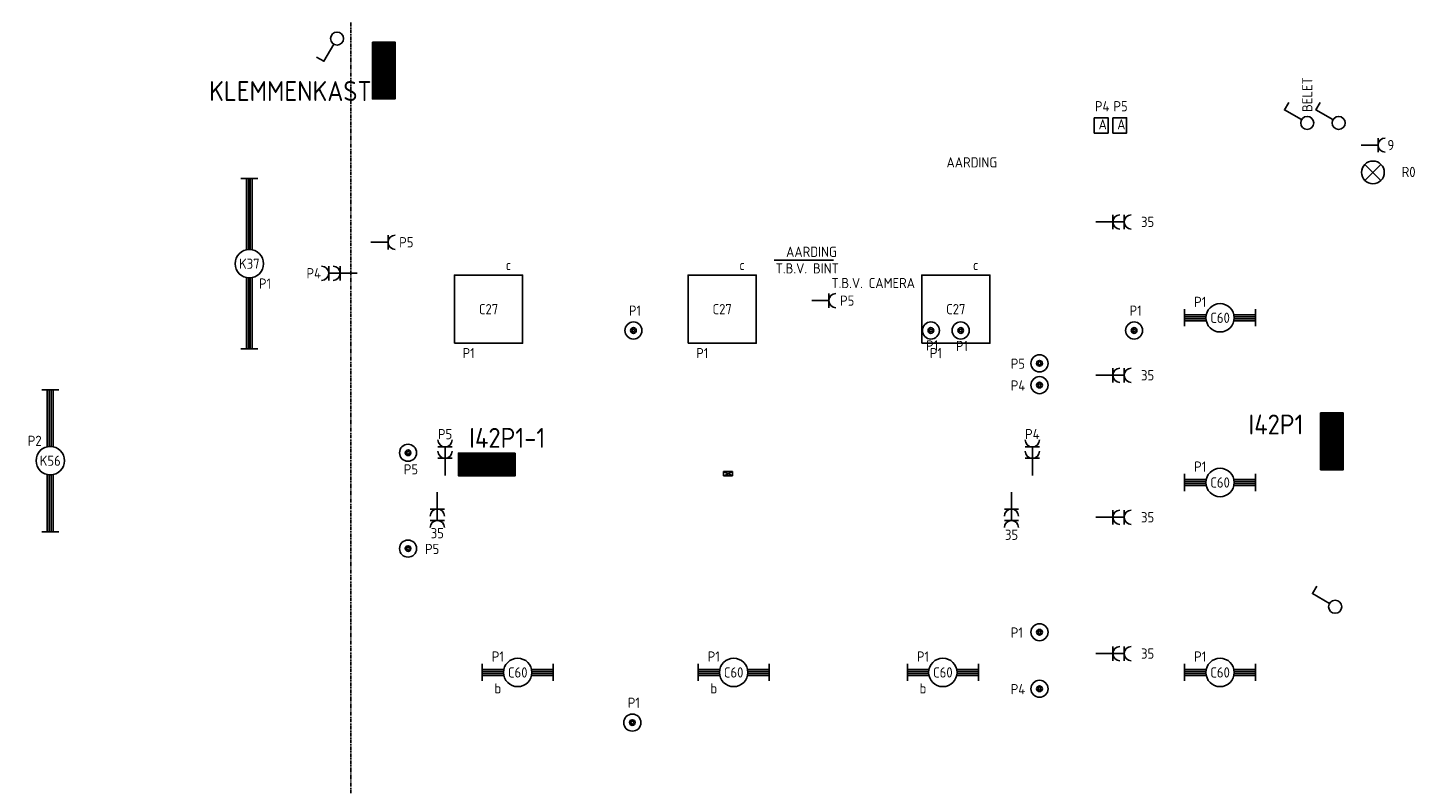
# Model space of a CAD drawing. Header units: millimetres. Extents: x 84152 to 132970, y 139979 to 175450.
# Tile 10 of 16: x 110436 to 122661, y 157250 to 163909. Entities that reach past the tile are written whole.
import ezdxf
from ezdxf.enums import TextEntityAlignment as Align

# ---------------------------------------------------------------- set-up
doc = ezdxf.new("R2010")
doc.units = ezdxf.units.MM
doc.linetypes.add('B0801', pattern=[62.5, 31.25, -6.25, 6.25, -6.25, 6.25, -6.25])
doc.layers.get('0').update_dxf_attribs({"linetype": 'CONTINUOUS'})
for name, color, linetype in [('EB62203-_ATTRIB', 2, 'CONTINUOUS'), ('EB62205-_ATTRIB', 2, 'CONTINUOUS'), ('EB63101-_ATTRIB', 2, 'CONTINUOUS'), ('EB63102-_ATTRIB', 2, 'CONTINUOUS'), ('EB63103-_ATTRIB', 2, 'CONTINUOUS'), ('EB6331--_ATTRIB', 2, 'CONTINUOUS'), ('EL622005_KSTSCH', 6, 'B0801'), ('EL62203-_KRACHT-WCD230', 3, 'CONTINUOUS'), ('EL62205-_KRACHT-KAST', 3, 'CONTINUOUS'), ('EL63101-_LICHT-ARM', 3, 'CONTINUOUS'), ('EL63102-_LICHT-SCH', 3, 'CONTINUOUS'), ('EL63103-_LICHT-WCD230V', 3, 'CONTINUOUS'), ('EL6331--_BELET230V', 3, 'CONTINUOUS'), ('EL6412--_SYMBOOL', 3, 'CONTINUOUS'), ('EL6421--_SYMBOOL', 3, 'CONTINUOUS'), ('ET6121--_BIJSCHRIFT', 7, 'CONTINUOUS'), ('LASDOZEN', 3, 'CONTINUOUS'), ('LBSDOZEN_ATTRIB', 2, 'CONTINUOUS')]:
    doc.layers.add(name, color=color, linetype=linetype)
doc.styles.add('1_8', font='iso', dxfattribs={"width": 0.7, "height": 1.8})
doc.styles.add('3_5', font='iso', dxfattribs={"height": 3.5})
doc.styles.add('NORATT', font='isocp.shx')
doc.styles.add('Normaal_staand', font='iso.shx')

# ---------------------------------------------------------------- blocks, each defined once
blk = doc.blocks.new('EK3T20')
at = {"color": 0}
for p, q in [((-12.5, -1.5), (-12.5, 1.5)), ((-12.5, 0.52), (-2.44, 0.52)), ((-12.5, 0.17), (-2.49, 0.17)), ((2.44, 0.52), (12.5, 0.52)), ((2.49, 0.17), (12.5, 0.17)), ((12.5, -1.5), (12.5, 1.5)), ((-12.5, -0.17), (-2.49, -0.17)), ((-12.5, -0.52), (-2.44, -0.52)), ((2.44, -0.52), (12.5, -0.52)), ((2.49, -0.17), (12.5, -0.17))]:
    blk.add_line(p, q, dxfattribs=at)
blk.add_circle((0, 0), 2.5, dxfattribs=at)
at = {"color": 0, "style": '1_8'}
for tag, flags, p in [('SCHAK', 8, (3.5, 2.75)), ('A_CODE', 8, (0, 0)), ('GROEP', 8, (-3.5, -2.75)), ('KAST', 9, (3.5, -2.75))]:
    blk.add_attdef(tag, text='', height=1.8, dxfattribs=dict(at, flags=flags)).set_placement(p, align=Align.MIDDLE)
blk = doc.blocks.new('ES3W2A')
at = {"color": 0}
for p, q in [((1.25, 2), (-1.25, 2)), ((1.25, 0), (-1.25, 0)), ((0, 2), (0, -3))]:
    blk.add_line(p, q, dxfattribs=at)
for centre in [(0, 3.25), (0, 1.25)]:
    blk.add_arc(centre, 1.25, 180, 0, dxfattribs=at)
at = {"color": 0, "style": 'NORATT', "flags": 8}
blk.add_attdef('GROEP', text='', height=1.8, rotation=90, dxfattribs=at).set_placement((0, 5), align=Align.MIDDLE_CENTER)
at = {"color": 0, "style": 'NORATT'}
for tag, flags, p in [('KAST', 9, (-2.5, 5)), ('VERMOGEN', 9, (-2.5, 2.5)), ('GELIJK', 9, (-2.5, 0)), ('SCHAK', 8, (-1, -1.5))]:
    blk.add_attdef(tag, text='', height=1.8, dxfattribs=dict(at, flags=flags)).set_placement(p, align=Align.MIDDLE_RIGHT)
for tag, flags, p in [('DOEL', 8, (2.5, 2.5)), ('M_CODE', 9, (2.5, 0)), ('TAL', 8, (1, -1.5))]:
    blk.add_attdef(tag, text='', height=1.8, dxfattribs=dict(at, flags=flags)).set_placement(p, align=Align.MIDDLE_LEFT)
blk = doc.blocks.new('ES3S1')
at = {"color": 0}
blk.add_lwpolyline([(0.58, 1), (2.31, 4), (3.61, 3.25)], dxfattribs=at)
blk.add_circle((0, 0), 1.15, dxfattribs=at)
at = {"color": 0, "style": 'NORATT', "flags": 8}
blk.add_attdef('SCHAK', text='', height=1.8, dxfattribs=at).set_placement((3, 5.5), align=Align.MIDDLE_CENTER)
at = {"color": 0, "style": 'NORATT'}
for tag, flags, p in [('KAST', 9, (3.7, 2.5)), ('GROEP', 9, (3.7, 0)), ('DOEL', 8, (3.7, -2.5)), ('M_CODE', 9, (3.7, -5))]:
    blk.add_attdef(tag, text='', height=1.8, dxfattribs=dict(at, flags=flags)).set_placement(p, align=Align.MIDDLE_LEFT)
blk = doc.blocks.new('ES3W1A')
at = {"color": 0}
for p, q in [((1.25, 0), (-1.25, 0)), ((0, 0), (0, -3))]:
    blk.add_line(p, q, dxfattribs=at)
blk.add_arc((0, 1.25), 1.25, 180, 0, dxfattribs=at)
at = {"color": 0, "style": 'NORATT'}
for tag, flags, p in [('KAST', 9, (-2.5, 5)), ('VERMOGEN', 9, (-2.5, 2.5)), ('GELIJK', 9, (-2.5, 0)), ('SCHAK', 8, (-1, -1.5))]:
    blk.add_attdef(tag, text='', height=1.8, dxfattribs=dict(at, flags=flags)).set_placement(p, align=Align.MIDDLE_RIGHT)
at = {"color": 0, "style": 'NORATT', "flags": 8}
blk.add_attdef('GROEP', text='', height=1.8, rotation=90, dxfattribs=at).set_placement((0, 3), align=Align.MIDDLE_CENTER)
at = {"color": 0, "style": 'NORATT'}
for tag, flags, p in [('DOEL', 8, (2.5, 2.5)), ('M_CODE', 9, (2.5, 0)), ('TAL', 8, (1, -1.5))]:
    blk.add_attdef(tag, text='', height=1.8, dxfattribs=dict(at, flags=flags)).set_placement(p, align=Align.MIDDLE_LEFT)
blk = doc.blocks.new('ES111205')
at = {"color": 0}
for radius in [1.5, 0.5, 0.25]:
    blk.add_circle((0, 0), radius, dxfattribs=at)
at = {"style": '1_8'}
for tag, flags, p in [('VERMOGEN', 9, (-2.5, 3.25)), ('GROEP', 8, (0, 3.25)), ('SCHAK', 8, (2.5, 3.25)), ('KAST', 9, (7, 3.25)), ('DOEL', 8, (-2.5, -0.25))]:
    blk.add_attdef(tag, text='', height=1.8, rotation=90, dxfattribs=dict(at, flags=flags)).set_placement(p, align=Align.MIDDLE_LEFT)
at = {"style": '1_8', "flags": 8}
blk.add_attdef('TAL', text='', height=1.8, rotation=90, dxfattribs=at).set_placement((2.5, 3.25), align=Align.MIDDLE_CENTER)
at = {"color": 0, "style": '1_8', "flags": 8}
for tag, p in [('NUMMER', (0, 3)), ('CODE', (0, 0))]:
    blk.add_attdef(tag, text='', height=1.8, dxfattribs=at).set_placement(p, align=Align.MIDDLE)
at = {"style": '1_8', "flags": 9}
blk.add_attdef('M_CODE', text='', height=1.8, dxfattribs=at).set_placement((0, 0), align=Align.MIDDLE_CENTER)
blk = doc.blocks.new('ES081001')
at = {"color": 0}
for p, q in [((1.41, -1.41), (-1.41, 1.41)), ((-1.41, -1.41), (1.41, 1.41))]:
    blk.add_line(p, q, dxfattribs=at)
blk.add_circle((0, 0), 2, dxfattribs=at)
at = {"color": 0, "style": '1_8', "flags": 8}
for tag, p in [('NUMMER', (0, 5.5)), ('CODE', (-0.03, 3.2))]:
    blk.add_attdef(tag, text='', height=1.8, dxfattribs=at).set_placement(p, align=Align.MIDDLE)
at = {"style": '1_8'}
for tag, flags, p in [('SCHAK', 8, (3, 5.5)), ('KAST', 9, (-3, 0.5)), ('M_CODE', 9, (0, 0)), ('DOEL', 9, (-3, -2)), ('GROEP', 9, (-3, -4.5))]:
    blk.add_attdef(tag, text='', height=1.8, dxfattribs=dict(at, flags=flags)).set_placement(p, align=Align.MIDDLE_CENTER)
blk = doc.blocks.new('ES111261')
at = {"color": 0}
for p, q in [((-5, 1.75), (5, 1.75)), ((-5, 1.5), (5, 1.5)), ((-5, 1.25), (5, 1.25)), ((-5, 1), (5, 1)), ((-5, 0.75), (5, 0.75)), ((-5, 0.5), (5, 0.5)), ((-5, 0.25), (5, 0.25)), ((-5, 0), (5, 0)), ((-5, -0.25), (5, -0.25)), ((-5, -0.5), (5, -0.5)), ((-5, -0.75), (5, -0.75)), ((-5, -1), (5, -1)), ((-5, -1.25), (5, -1.25)), ((-5, -1.5), (5, -1.5)), ((-5, -1.75), (5, -1.75)), ((-5, -2), (5, -2))]:
    blk.add_line(p, q, dxfattribs=at)
blk.add_lwpolyline([(-5, -2), (5, -2), (5, 2), (-5, 2)], close=True, dxfattribs=at)
for tag, height, style, flags, p in [('GROEPI', 1.8, '1_8', 9, (0, 9.5)), ('GROEP', 1.8, '1_8', 8, (0, 7.5)), ('CODE', 3.5, '3_5', 8, (0, 4.5)), ('M_CODE', 1.8, '1_8', 9, (0, 0)), ('VERMOGEN', 1.8, '1_8', 9, (0, -5.5)), ('KAST', 1.8, '1_8', 9, (0, -3.5)), ('DOEL', 1.8, '1_8', 9, (0, -7.5)), ('VERMOGENI', 1.8, '1_8', 9, (0, -9.5)), ('DOELI', 1.8, '1_8', 9, (0, -11.5))]:
    blk.add_attdef(tag, text='', height=height, dxfattribs=dict(style=style, flags=flags)).set_placement(p, align=Align.MIDDLE_CENTER)
at = {"color": 0, "style": '1_8', "flags": 9}
blk.add_attdef('RUIMTE', text='', height=1.8, dxfattribs=at).set_placement((0, -9.5), align=Align.MIDDLE)
blk = doc.blocks.new('EK3P13')
at = {"color": 0}
blk.add_lwpolyline([(-6, -6), (-6, 6), (6, 6), (6, -6)], close=True, dxfattribs=at)
at = {"color": 0, "style": '1_8'}
for tag, flags, p in [('SCHAK', 8, (3.5, 7.75)), ('A_CODE', 8, (0, 0)), ('GROEP', 8, (-3.5, -7.75)), ('KAST', 9, (3.5, -7.75))]:
    blk.add_attdef(tag, text='', height=1.8, dxfattribs=dict(at, flags=flags)).set_placement(p, align=Align.MIDDLE)
at = {"style": '1_8', "flags": 9}
blk.add_attdef('GELIJK', text='', height=1.8, dxfattribs=at).set_placement((3.5, 5), align=Align.MIDDLE_CENTER)
blk = doc.blocks.new('EK3T30')
at = {"color": 0}
for p, q in [((-15, -1.5), (-15, 1.5)), ((-15, 0.52), (-2.44, 0.52)), ((-15, 0.17), (-2.49, 0.17)), ((2.44, 0.52), (15, 0.52)), ((2.49, 0.17), (15, 0.17)), ((15, -1.5), (15, 1.5)), ((-15, -0.17), (-2.49, -0.17)), ((-15, -0.52), (-2.44, -0.52)), ((2.44, -0.52), (15, -0.52)), ((2.49, -0.17), (15, -0.17))]:
    blk.add_line(p, q, dxfattribs=at)
blk.add_circle((0, 0), 2.5, dxfattribs=at)
at = {"color": 0, "style": 'NORATT', "flags": 9}
blk.add_attdef('GELIJK', text='', height=1.8, dxfattribs=at).set_placement((3.5, 5), align=Align.MIDDLE_CENTER)
at = {"color": 0, "style": 'NORATT'}
for tag, flags, p in [('SCHAK', 8, (3.5, 2.8)), ('A_CODE', 8, (0, 0)), ('GROEP', 8, (-3.5, -2.8)), ('KAST', 9, (3.5, -2.8))]:
    blk.add_attdef(tag, text='', height=1.8, dxfattribs=dict(at, flags=flags)).set_placement(p, align=Align.MIDDLE)
blk = doc.blocks.new('EK3T10')
at = {"color": 0}
for p, q in [((-6.25, -1.5), (-6.25, 1.5)), ((-6.25, 0.52), (-2.44, 0.52)), ((-6.25, 0.17), (-2.49, 0.17)), ((2.44, 0.52), (6.25, 0.52)), ((2.49, 0.17), (6.25, 0.17)), ((6.25, -1.5), (6.25, 1.5)), ((-6.25, -0.17), (-2.49, -0.17)), ((-6.25, -0.52), (-2.44, -0.52)), ((2.44, -0.52), (6.25, -0.52)), ((2.49, -0.17), (6.25, -0.17))]:
    blk.add_line(p, q, dxfattribs=at)
blk.add_circle((0, 0), 2.5, dxfattribs=at)
at = {"style": 'NORATT'}
for tag, flags, p in [('GELIJK', 9, (3.5, 5)), ('SCHAK', 8, (3.5, 2.75)), ('A_CODE', 8, (0, 0)), ('GROEP', 8, (-3.5, -2.75)), ('KAST', 9, (3.5, -2.75))]:
    blk.add_attdef(tag, text='', height=1.8, dxfattribs=dict(at, flags=flags)).set_placement(p, align=Align.MIDDLE_CENTER)

msp = doc.modelspace()

# ---------------------------------------------------------------- linework, layer by layer
at = {"layer": 'EL622005_KSTSCH'}
msp.add_line((113281, 163954), (113281, 153817), dxfattribs=at)
at = {"layer": 'EL6412--_SYMBOOL'}
for points in [[(119826, 163117), (119826, 162982), (119948, 162982), (119948, 163117)], [(119990, 163117), (119990, 162982), (120111, 162982), (120111, 163117)]]:
    msp.add_lwpolyline(points, close=True, dxfattribs=at)
at = {"layer": 'EL6421--_SYMBOOL'}
for p, q in [((116561, 160004), (116642, 160004)), ((116561, 160004), (116561, 159964)), ((116561, 160004), (116642, 159964)), ((116567, 159964), (116561, 159964)), ((116642, 160004), (116567, 159964)), ((116642, 159964), (116567, 159964)), ((116642, 160004), (116642, 159964))]:
    msp.add_line(p, q, dxfattribs=at)
at = {"layer": 'ET6121--_BIJSCHRIFT', "color": 1}
msp.add_line((117531, 161863), (117009, 161863), dxfattribs=at)

# ---------------------------------------------------------------- block references
at = {"layer": 'EL62203-_KRACHT-WCD230'}
ref = msp.add_blockref('ES3W1A', (122325, 162876), dxfattribs=dict(at, xscale=50, yscale=50, zscale=50, rotation=270))
ref.add_attrib('GROEP', '9', dxfattribs={"layer": 'EB62203-_ATTRIB', "color": 1, "height": 90, "style": '1_8', "flags": 8}).set_placement((122437, 162876), align=Align.MIDDLE_CENTER)
ref = msp.add_blockref('ES3W2A', (119990, 162200), dxfattribs=dict(at, xscale=50, yscale=50, zscale=50, rotation=270))
ref.add_attrib('GROEP', '35', dxfattribs={"layer": 'EB62203-_ATTRIB', "color": 1, "height": 90, "style": 'NORATT', "flags": 8}).set_placement((120296, 162200), align=Align.MIDDLE_CENTER)
ref = msp.add_blockref('ES3W2A', (113186, 161748), dxfattribs=dict(at, xscale=50, yscale=50, zscale=50, rotation=90))
ref.add_attrib('GROEP', 'P4', dxfattribs={"layer": 'EB62203-_ATTRIB', "color": 1, "height": 90, "style": '1_8', "flags": 8}).set_placement((112954, 161748), align=Align.MIDDLE_CENTER)
ref = msp.add_blockref('ES3W2A', (119990, 160850), dxfattribs=dict(at, xscale=50, yscale=50, zscale=50, rotation=270))
ref.add_attrib('GROEP', '35', dxfattribs={"layer": 'EB62203-_ATTRIB', "color": 1, "height": 90, "style": 'NORATT', "flags": 8}).set_placement((120296, 160850), align=Align.MIDDLE_CENTER)
ref = msp.add_blockref('ES3W2A', (114110, 160119), dxfattribs=dict(at, xscale=50, yscale=50, zscale=50))
ref.add_attrib('GROEP', 'P5', dxfattribs={"layer": 'EB62203-_ATTRIB', "color": 1, "height": 90, "style": '1_8', "flags": 8}).set_placement((114110, 160332), align=Align.MIDDLE_CENTER)
ref = msp.add_blockref('ES3W2A', (119281, 160119), dxfattribs=dict(at, xscale=50, yscale=50, zscale=50))
ref.add_attrib('GROEP', 'P4', dxfattribs={"layer": 'EB62203-_ATTRIB', "color": 1, "height": 90, "style": '1_8', "flags": 8}).set_placement((119281, 160332), align=Align.MIDDLE_CENTER)
ref = msp.add_blockref('ES3W2A', (114042, 159672), dxfattribs=dict(at, xscale=50, yscale=50, zscale=50, rotation=180))
ref.add_attrib('GROEP', '35', dxfattribs={"layer": 'EB62203-_ATTRIB', "color": 1, "height": 90, "style": 'NORATT', "flags": 8}).set_placement((114042, 159460), align=Align.MIDDLE_CENTER)
ref = msp.add_blockref('ES3W2A', (119097, 159672), dxfattribs=dict(at, xscale=50, yscale=50, zscale=50, rotation=180))
ref.add_attrib('GROEP', '35', dxfattribs={"layer": 'EB62203-_ATTRIB', "color": 1, "height": 90, "style": 'NORATT', "flags": 8}).set_placement((119098, 159446), align=Align.MIDDLE_CENTER)
ref = msp.add_blockref('ES3W2A', (119990, 159600), dxfattribs=dict(at, xscale=50, yscale=50, zscale=50, rotation=270))
ref.add_attrib('GROEP', '35', dxfattribs={"layer": 'EB62203-_ATTRIB', "color": 1, "height": 90, "style": 'NORATT', "flags": 8}).set_placement((120296, 159600), align=Align.MIDDLE_CENTER)
ref = msp.add_blockref('ES3W2A', (119990, 158400), dxfattribs=dict(at, xscale=50, yscale=50, zscale=50, rotation=270))
ref.add_attrib('GROEP', '35', dxfattribs={"layer": 'EB62203-_ATTRIB', "color": 1, "height": 90, "style": 'NORATT', "flags": 8}).set_placement((120296, 158400), align=Align.MIDDLE_CENTER)
at = {"layer": 'EL62205-_KRACHT-KAST'}
ref = msp.add_blockref('ES111261', (113570, 163533), dxfattribs=dict(at, xscale=50, yscale=50, zscale=50, rotation=270))
ref.add_attrib('CODE', 'KLEMMENKAST', dxfattribs={"layer": 'EB62205-_ATTRIB', "color": 3, "height": 175, "style": '3_5', "flags": 8}).set_placement((112748, 163352), align=Align.MIDDLE_CENTER)
ref = msp.add_blockref('ES111261', (121919, 160268), dxfattribs=dict(at, xscale=50, yscale=50, zscale=50, rotation=270))
ref.add_attrib('CODE', 'I42P1', dxfattribs={"layer": 'EB62205-_ATTRIB', "color": 3, "height": 175, "style": '3_5', "flags": 8}).set_placement((121426, 160417), align=Align.MIDDLE_CENTER)
ref = msp.add_blockref('ES111261', (114478, 160065), dxfattribs=dict(at, xscale=50, yscale=50, zscale=50, rotation=180))
ref.add_attrib('CODE', 'I42P1-1', dxfattribs={"layer": 'EB62205-_ATTRIB', "color": 3, "height": 175, "style": '3_5', "flags": 8}).set_placement((114658, 160299), align=Align.MIDDLE_CENTER)
at = {"layer": 'EL63101-_LICHT-ARM'}
ref = msp.add_blockref('EK3T30', (112387, 161832, 2600), dxfattribs=dict(at, xscale=50, yscale=50, zscale=50, rotation=90))
ref.add_attrib('A_CODE', 'K37', dxfattribs={"layer": 'EB63101-_ATTRIB', "color": 1, "height": 90, "style": '1_8', "flags": 8}).set_placement((112387, 161832, 2600), align=Align.MIDDLE)
ref.add_attrib('GROEP', 'P1', dxfattribs={"layer": 'EB63101-_ATTRIB', "color": 1, "height": 90, "style": '1_8', "flags": 8}).set_placement((112525, 161657, 2600), align=Align.MIDDLE)
ref = msp.add_blockref('EK3P13', (114493, 161432, 2600), dxfattribs=dict(at, xscale=50, yscale=50, zscale=50))
ref.add_attrib('A_CODE', 'C27', dxfattribs={"layer": 'EB63101-_ATTRIB', "color": 1, "height": 90, "style": '1_8', "flags": 8}).set_placement((114493, 161432, 2600), align=Align.MIDDLE)
ref.add_attrib('GROEP', 'P1', dxfattribs={"layer": 'EB63101-_ATTRIB', "color": 1, "height": 90, "style": '1_8', "flags": 8}).set_placement((114318, 161045, 2600), align=Align.MIDDLE)
ref.add_attrib('SCHAK', 'c', dxfattribs={"layer": 'EB63101-_ATTRIB', "color": 1, "height": 90, "style": '1_8', "flags": 8}).set_placement((114668, 161820, 2600), align=Align.MIDDLE)
ref = msp.add_blockref('EK3P13', (116550, 161432, 2600), dxfattribs=dict(at, xscale=50, yscale=50, zscale=50))
ref.add_attrib('A_CODE', 'C27', dxfattribs={"layer": 'EB63101-_ATTRIB', "color": 1, "height": 90, "style": '1_8', "flags": 8}).set_placement((116550, 161432, 2600), align=Align.MIDDLE)
ref.add_attrib('GROEP', 'P1', dxfattribs={"layer": 'EB63101-_ATTRIB', "color": 1, "height": 90, "style": '1_8', "flags": 8}).set_placement((116375, 161045, 2600), align=Align.MIDDLE)
ref.add_attrib('SCHAK', 'c', dxfattribs={"layer": 'EB63101-_ATTRIB', "color": 1, "height": 90, "style": '1_8', "flags": 8}).set_placement((116725, 161820, 2600), align=Align.MIDDLE)
ref = msp.add_blockref('EK3P13', (118607, 161432, 2600), dxfattribs=dict(at, xscale=50, yscale=50, zscale=50))
ref.add_attrib('A_CODE', 'C27', dxfattribs={"layer": 'EB63101-_ATTRIB', "color": 1, "height": 90, "style": '1_8', "flags": 8}).set_placement((118607, 161432, 2600), align=Align.MIDDLE)
ref.add_attrib('GROEP', 'P1', dxfattribs={"layer": 'EB63101-_ATTRIB', "color": 1, "height": 90, "style": '1_8', "flags": 8}).set_placement((118432, 161045, 2600), align=Align.MIDDLE)
ref.add_attrib('SCHAK', 'c', dxfattribs={"layer": 'EB63101-_ATTRIB', "color": 1, "height": 90, "style": '1_8', "flags": 8}).set_placement((118782, 161820, 2600), align=Align.MIDDLE)
ref = msp.add_blockref('EK3T10', (120934, 161356), dxfattribs=dict(at, xscale=50, yscale=50, zscale=50))
ref.add_attrib('A_CODE', 'C60', dxfattribs={"layer": 'EB63101-_ATTRIB', "color": 1, "height": 90, "style": 'NORATT', "flags": 8}).set_placement((120934, 161356), align=Align.MIDDLE_CENTER)
ref.add_attrib('GROEP', 'P1', dxfattribs={"layer": 'EB63101-_ATTRIB', "color": 1, "height": 90, "style": 'NORATT', "flags": 8}).set_placement((120759, 161496), align=Align.MIDDLE_CENTER)
ref = msp.add_blockref('EK3T20', (110634, 160098), dxfattribs=dict(at, xscale=50, yscale=50, zscale=50, rotation=270))
ref.add_attrib('A_CODE', 'K56', dxfattribs={"layer": 'EB63101-_ATTRIB', "color": 1, "height": 90, "style": '1_8', "flags": 8}).set_placement((110634, 160098), align=Align.MIDDLE)
ref.add_attrib('GROEP', 'P2', dxfattribs={"layer": 'EB63101-_ATTRIB', "color": 1, "height": 90, "style": '1_8', "flags": 8}).set_placement((110497, 160273), align=Align.MIDDLE)
ref = msp.add_blockref('EK3T10', (120934, 159906), dxfattribs=dict(at, xscale=50, yscale=50, zscale=50))
ref.add_attrib('A_CODE', 'C60', dxfattribs={"layer": 'EB63101-_ATTRIB', "color": 1, "height": 90, "style": 'NORATT', "flags": 8}).set_placement((120934, 159906), align=Align.MIDDLE_CENTER)
ref.add_attrib('GROEP', 'P1', dxfattribs={"layer": 'EB63101-_ATTRIB', "color": 1, "height": 90, "style": 'NORATT', "flags": 8}).set_placement((120759, 160046), align=Align.MIDDLE_CENTER)
ref = msp.add_blockref('EK3T10', (114750, 158234), dxfattribs=dict(at, xscale=50, yscale=50, zscale=50))
ref.add_attrib('A_CODE', 'C60', dxfattribs={"layer": 'EB63101-_ATTRIB', "color": 1, "height": 90, "style": 'NORATT', "flags": 8}).set_placement((114750, 158234), align=Align.MIDDLE_CENTER)
ref.add_attrib('GROEP', 'P1', dxfattribs={"layer": 'EB63101-_ATTRIB', "color": 1, "height": 90, "style": 'NORATT', "flags": 8}).set_placement((114575, 158374), align=Align.MIDDLE_CENTER)
ref.add_attrib('SCHAK', 'b', dxfattribs={"layer": 'EB63101-_ATTRIB', "color": 1, "height": 90, "style": 'NORATT', "flags": 8}).set_placement((114575, 158094), align=Align.MIDDLE_CENTER)
ref = msp.add_blockref('EK3T10', (116651, 158234), dxfattribs=dict(at, xscale=50, yscale=50, zscale=50))
ref.add_attrib('A_CODE', 'C60', dxfattribs={"layer": 'EB63101-_ATTRIB', "color": 1, "height": 90, "style": 'NORATT', "flags": 8}).set_placement((116651, 158234), align=Align.MIDDLE_CENTER)
ref.add_attrib('GROEP', 'P1', dxfattribs={"layer": 'EB63101-_ATTRIB', "color": 1, "height": 90, "style": 'NORATT', "flags": 8}).set_placement((116476, 158374), align=Align.MIDDLE_CENTER)
ref.add_attrib('SCHAK', 'b', dxfattribs={"layer": 'EB63101-_ATTRIB', "color": 1, "height": 90, "style": 'NORATT', "flags": 8}).set_placement((116476, 158094), align=Align.MIDDLE_CENTER)
ref = msp.add_blockref('EK3T10', (118493, 158234), dxfattribs=dict(at, xscale=50, yscale=50, zscale=50))
ref.add_attrib('A_CODE', 'C60', dxfattribs={"layer": 'EB63101-_ATTRIB', "color": 1, "height": 90, "style": 'NORATT', "flags": 8}).set_placement((118493, 158234), align=Align.MIDDLE_CENTER)
ref.add_attrib('GROEP', 'P1', dxfattribs={"layer": 'EB63101-_ATTRIB', "color": 1, "height": 90, "style": 'NORATT', "flags": 8}).set_placement((118318, 158374), align=Align.MIDDLE_CENTER)
ref.add_attrib('SCHAK', 'b', dxfattribs={"layer": 'EB63101-_ATTRIB', "color": 1, "height": 90, "style": 'NORATT', "flags": 8}).set_placement((118318, 158094), align=Align.MIDDLE_CENTER)
ref = msp.add_blockref('EK3T10', (120934, 158234), dxfattribs=dict(at, xscale=50, yscale=50, zscale=50))
ref.add_attrib('A_CODE', 'C60', dxfattribs={"layer": 'EB63101-_ATTRIB', "color": 1, "height": 90, "style": 'NORATT', "flags": 8}).set_placement((120934, 158234), align=Align.MIDDLE_CENTER)
ref.add_attrib('GROEP', 'P1', dxfattribs={"layer": 'EB63101-_ATTRIB', "color": 1, "height": 90, "style": 'NORATT', "flags": 8}).set_placement((120759, 158374), align=Align.MIDDLE_CENTER)
at = {"layer": 'EL63102-_LICHT-SCH', "xscale": 50, "yscale": 50, "zscale": 50}
for p, rotation in [((113159, 163814, 1050), 180), ((121978, 163071), 90), ((121947, 158812), 90)]:
    msp.add_blockref('ES3S1', p, dxfattribs=dict(at, rotation=rotation))
at = {"layer": 'EL63102-_LICHT-SCH'}
ref = msp.add_blockref('ES3S1', (121701, 163071), dxfattribs=dict(at, xscale=50, yscale=50, zscale=50, rotation=90))
ref.add_attrib('DOEL', 'BELET', dxfattribs={"layer": 'EB63102-_ATTRIB', "color": 1, "height": 90, "rotation": 90, "style": 'NORATT', "flags": 8}).set_placement((121702, 163321), align=Align.MIDDLE_CENTER)
at = {"layer": 'EL63103-_LICHT-WCD230V'}
ref = msp.add_blockref('ES3W1A', (113608, 162021), dxfattribs=dict(at, xscale=50, yscale=50, zscale=50, rotation=270))
ref.add_attrib('GROEP', 'P5', dxfattribs={"layer": 'EB63103-_ATTRIB', "color": 1, "height": 90, "style": '1_8', "flags": 8}).set_placement((113769, 162021), align=Align.MIDDLE_CENTER)
ref = msp.add_blockref('ES3W1A', (117489, 161507), dxfattribs=dict(at, xscale=50, yscale=50, zscale=50, rotation=270))
ref.add_attrib('DOEL', 'T.B.V. CAMERA', dxfattribs={"layer": 'EB63103-_ATTRIB', "color": 1, "height": 90, "style": '1_8', "flags": 8}).set_placement((117512, 161662), align=Align.MIDDLE_LEFT)
ref.add_attrib('GROEP', 'P5', dxfattribs={"layer": 'EB63103-_ATTRIB', "color": 1, "height": 90, "style": '1_8', "flags": 8}).set_placement((117651, 161507), align=Align.MIDDLE_CENTER)
at = {"layer": 'EL6331--_BELET230V'}
ref = msp.add_blockref('ES081001', (122280, 162636), dxfattribs=dict(at, xscale=50, yscale=50, zscale=50))
ref.add_attrib('CODE', 'R0', dxfattribs={"layer": 'EB6331--_ATTRIB', "color": 1, "height": 90, "style": '1_8', "flags": 8}).set_placement((122594, 162640), align=Align.MIDDLE)
at = {"layer": 'LASDOZEN'}
ref = msp.add_blockref('ES111205', (115769, 161244, 5000), dxfattribs=dict(at, xscale=50, yscale=50, zscale=50))
ref.add_attrib('GROEP', 'P1', dxfattribs={"layer": 'LBSDOZEN_ATTRIB', "color": 1, "height": 90, "style": '1_8', "flags": 8}).set_placement((115729, 161419, 5000), align=Align.MIDDLE_LEFT)
ref = msp.add_blockref('ES111205', (120177, 161244, 5000), dxfattribs=dict(at, xscale=50, yscale=50, zscale=50))
ref.add_attrib('GROEP', 'P1', dxfattribs={"layer": 'LBSDOZEN_ATTRIB', "color": 1, "height": 90, "style": '1_8', "flags": 8}).set_placement((120137, 161419, 5000), align=Align.MIDDLE_LEFT)
ref = msp.add_blockref('ES111205', (118388, 161244, 5000), dxfattribs=dict(at, xscale=50, yscale=50, zscale=50))
ref.add_attrib('GROEP', 'P1', dxfattribs={"layer": 'LBSDOZEN_ATTRIB', "color": 1, "height": 90, "style": '1_8', "flags": 8}).set_placement((118345, 161112, 5000), align=Align.MIDDLE_LEFT)
ref = msp.add_blockref('ES111205', (118650, 161244, 5000), dxfattribs=dict(at, xscale=50, yscale=50, zscale=50))
ref.add_attrib('GROEP', 'P1', dxfattribs={"layer": 'LBSDOZEN_ATTRIB', "color": 1, "height": 90, "style": '1_8', "flags": 8}).set_placement((118608, 161108, 5000), align=Align.MIDDLE_LEFT)
ref = msp.add_blockref('ES111205', (119344, 160955, 5000), dxfattribs=dict(at, xscale=50, yscale=50, zscale=50))
ref.add_attrib('GROEP', 'P5', dxfattribs={"layer": 'LBSDOZEN_ATTRIB', "color": 1, "height": 90, "style": '1_8', "flags": 8}).set_placement((119091, 160952, 5000), align=Align.MIDDLE_LEFT)
ref = msp.add_blockref('ES111205', (119344, 160763, 5000), dxfattribs=dict(at, xscale=50, yscale=50, zscale=50))
ref.add_attrib('GROEP', 'P4', dxfattribs={"layer": 'LBSDOZEN_ATTRIB', "color": 1, "height": 90, "style": '1_8', "flags": 8}).set_placement((119091, 160760, 5000), align=Align.MIDDLE_LEFT)
ref = msp.add_blockref('ES111205', (113784, 160168, 5000), dxfattribs=dict(at, xscale=50, yscale=50, zscale=50))
ref.add_attrib('GROEP', 'P5', dxfattribs={"layer": 'LBSDOZEN_ATTRIB', "color": 1, "height": 90, "style": '1_8', "flags": 8}).set_placement((113747, 160022), align=Align.MIDDLE_LEFT)
ref = msp.add_blockref('ES111205', (113784, 159324, 5000), dxfattribs=dict(at, xscale=50, yscale=50, zscale=50))
ref.add_attrib('GROEP', 'P5', dxfattribs={"layer": 'LBSDOZEN_ATTRIB', "color": 1, "height": 90, "style": '1_8', "flags": 8}).set_placement((113934, 159321, 5000), align=Align.MIDDLE_LEFT)
ref = msp.add_blockref('ES111205', (119344, 158588, 5000), dxfattribs=dict(at, xscale=50, yscale=50, zscale=50))
ref.add_attrib('GROEP', 'P1', dxfattribs={"layer": 'LBSDOZEN_ATTRIB', "color": 1, "height": 90, "style": '1_8', "flags": 8}).set_placement((119091, 158585, 5000), align=Align.MIDDLE_LEFT)
ref = msp.add_blockref('ES111205', (119344, 158090, 5000), dxfattribs=dict(at, xscale=50, yscale=50, zscale=50))
ref.add_attrib('GROEP', 'P4', dxfattribs={"layer": 'LBSDOZEN_ATTRIB', "color": 1, "height": 90, "style": '1_8', "flags": 8}).set_placement((119091, 158087, 5000), align=Align.MIDDLE_LEFT)
ref = msp.add_blockref('ES111205', (115759, 157792), dxfattribs=dict(at, xscale=50, yscale=50, zscale=50))
ref.add_attrib('GROEP', 'P1', dxfattribs={"layer": 'LBSDOZEN_ATTRIB', "color": 1, "height": 90, "style": '1_8', "flags": 8}).set_placement((115719, 157967), align=Align.MIDDLE_LEFT)

# ---------------------------------------------------------------- texts
at = {"layer": 'ET6121--_BIJSCHRIFT', "color": 1, "style": 'Normaal_staand'}
for s, p in [('P4', (119832, 163146)), ('P5', (119995, 163146)), ('A', (119864, 162987)), ('A', (120028, 162987)), ('AARDING', (118525, 162652)), ('AARDING', (117113, 161865)), ('T.B.V. BINT', (117021, 161719))]:
    msp.add_text(s, height=90, dxfattribs=at).set_placement(p, align=Align.BOTTOM_LEFT)

doc.saveas('drawing.dxf')
